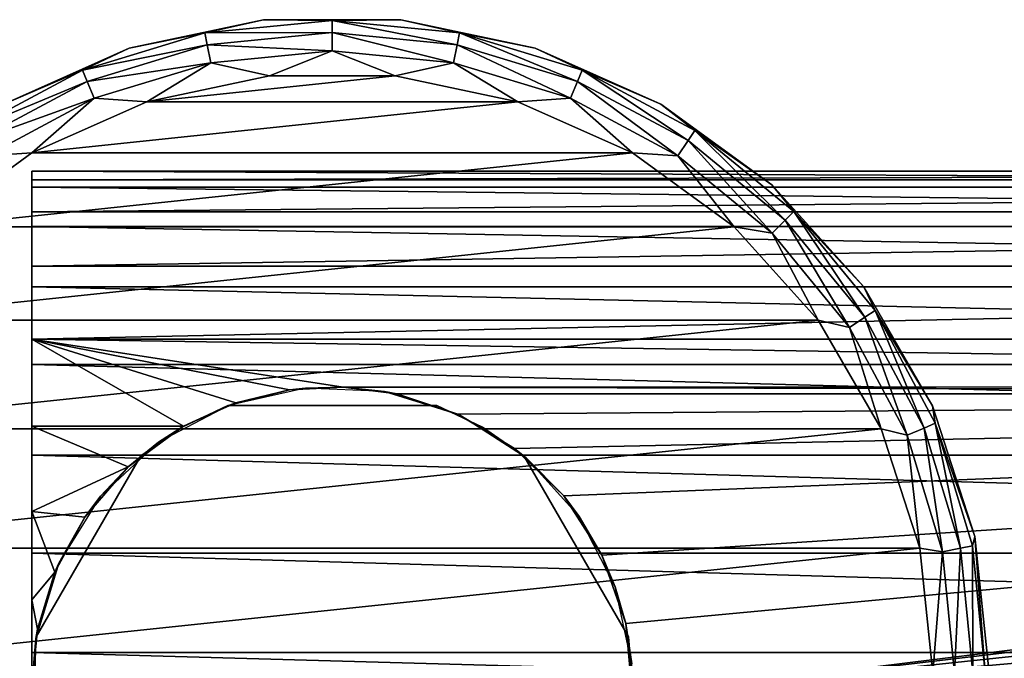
# Model space of a CAD drawing. Header units: millimetres. Extents: x -145 to 145, y -40 to 30.
# Tile 6 of 13: x -92 to -39, y -4 to 30. Entities that reach past the tile are written whole.
import ezdxf

# ---------------------------------------------------------------- set-up
doc = ezdxf.new("R2010")
doc.units = ezdxf.units.MM
doc.header["$LTSCALE"] = 115.467908
for name, color, linetype in [('10', 7, 'CONTINUOUS'), ('19', 7, 'CONTINUOUS'), ('20', 7, 'CONTINUOUS'), ('21', 7, 'CONTINUOUS'), ('25', 7, 'CONTINUOUS'), ('26', 7, 'CONTINUOUS'), ('28', 7, 'CONTINUOUS'), ('29', 7, 'CONTINUOUS'), ('32', 7, 'CONTINUOUS'), ('34', 7, 'CONTINUOUS'), ('6', 7, 'CONTINUOUS'), ('9', 7, 'CONTINUOUS')]:
    doc.layers.add(name, color=color, linetype=linetype)

msp = doc.modelspace()

# ---------------------------------------------------------------- linework, layer by layer
at = {"layer": '10', "color": 7, "linetype": 'CONTINUOUS', "true_color": 0xa2afbf}
for points in [[(-78.658, 29.808, -75), (-85.816, 28.287, -75), (-78.658, 29.808, -58), (-78.658, 29.808, -75)], [(-78.658, 29.808, -58), (-85.816, 28.287, -75), (-85.816, 28.287, -58), (-78.658, 29.808, -58)], [(-71.342, 29.808, -75), (-78.658, 29.808, -75), (-71.342, 29.808, -58), (-71.342, 29.808, -75)], [(-71.342, 29.808, -58), (-78.658, 29.808, -75), (-78.658, 29.808, -58), (-71.342, 29.808, -58)], [(-64.184, 28.287, -75), (-71.342, 29.808, -75), (-64.184, 28.287, -58), (-64.184, 28.287, -75)], [(-64.184, 28.287, -58), (-71.342, 29.808, -75), (-71.342, 29.808, -58), (-64.184, 28.287, -58)], [(-85.816, 28.287, -75), (-92.5, 25.311, -75), (-85.816, 28.287, -58), (-85.816, 28.287, -75)], [(-85.816, 28.287, -58), (-92.5, 25.311, -75), (-92.5, 25.311, -58), (-85.816, 28.287, -58)], [(-57.5, 25.311, -75), (-64.184, 28.287, -75), (-57.5, 25.311, -58), (-57.5, 25.311, -75)], [(-57.5, 25.311, -58), (-64.184, 28.287, -75), (-64.184, 28.287, -58), (-57.5, 25.311, -58)], [(-51.58, 21.01, -75), (-57.5, 25.311, -75), (-51.58, 21.01, -58), (-51.58, 21.01, -75)], [(-51.58, 21.01, -58), (-57.5, 25.311, -75), (-57.5, 25.311, -58), (-51.58, 21.01, -58)], [(-46.684, 15.572, -75), (-51.58, 21.01, -75), (-46.684, 15.572, -58), (-46.684, 15.572, -75)], [(-46.684, 15.572, -58), (-51.58, 21.01, -75), (-51.58, 21.01, -58), (-46.684, 15.572, -58)], [(-43.026, 9.236, -75), (-46.684, 15.572, -75), (-43.026, 9.236, -58), (-43.026, 9.236, -75)], [(-43.026, 9.236, -58), (-46.684, 15.572, -75), (-46.684, 15.572, -58), (-43.026, 9.236, -58)], [(-40.765, 2.277, -75), (-43.026, 9.236, -75), (-40.765, 2.277, -58), (-40.765, 2.277, -75)], [(-40.765, 2.277, -58), (-43.026, 9.236, -75), (-43.026, 9.236, -58), (-40.765, 2.277, -58)], [(-40, -5, -75), (-40.765, 2.277, -75), (-40, -5, -58), (-40, -5, -75)], [(-40, -5, -58), (-40.765, 2.277, -75), (-40.765, 2.277, -58), (-40, -5, -58)]]:
    msp.add_3dface(points, dxfattribs=at)
at = {"layer": '19', "color": 7, "linetype": 'CONTINUOUS', "true_color": 0xe0f2ff}
for points in [[(-90.774, -3.072, -35.7), (-85.206, 6.572, -35.7), (-85.206, 6.572, -54.9), (-90.774, -3.072, -35.7)], [(-90.774, -3.072, -54.9), (-90.774, -3.072, -35.7), (-85.206, 6.572, -54.9), (-90.774, -3.072, -54.9)]]:
    msp.add_3dface(points, dxfattribs=at)
at = {"layer": '20', "color": 7, "linetype": 'CONTINUOUS', "true_color": 0xe0f2ff}
for points in [[(-80.568, 9.25, -35.7), (-69.432, 9.25, -35.7), (-69.432, 9.25, -54.9), (-80.568, 9.25, -35.7)], [(-80.568, 9.25, -54.9), (-80.568, 9.25, -35.7), (-69.432, 9.25, -54.9), (-80.568, 9.25, -54.9)]]:
    msp.add_3dface(points, dxfattribs=at)
at = {"layer": '21', "color": 7, "linetype": 'CONTINUOUS', "true_color": 0xe0f2ff}
for points in [[(-64.794, 6.572, -35.7), (-59.226, -3.072, -35.7), (-59.226, -3.072, -54.9), (-64.794, 6.572, -35.7)], [(-64.794, 6.572, -54.9), (-64.794, 6.572, -35.7), (-59.226, -3.072, -54.9), (-64.794, 6.572, -54.9)]]:
    msp.add_3dface(points, dxfattribs=at)
at = {"layer": '25', "color": 7, "linetype": 'CONTINUOUS', "true_color": 0xe0f2ff}
for points in [[(-80.568, 9.25, -35.7), (-80.568, 9.25, -54.9), (-83.001, 8.106, -54.9), (-80.568, 9.25, -35.7)], [(-80.568, 9.25, -35.7), (-83.001, 8.106, -54.9), (-83.001, 8.106, -35.7), (-80.568, 9.25, -35.7)], [(-85.206, 6.572, -54.9), (-85.206, 6.572, -35.7), (-83.001, 8.106, -35.7), (-85.206, 6.572, -54.9)], [(-83.001, 8.106, -54.9), (-85.206, 6.572, -54.9), (-83.001, 8.106, -35.7), (-83.001, 8.106, -54.9)], [(-90.774, -3.072, -35.7), (-90.774, -3.072, -54.9), (-91, -5.751, -54.9), (-90.774, -3.072, -35.7)], [(-91, -5.751, -35.7), (-90.774, -3.072, -35.7), (-91, -5.751, -54.9), (-91, -5.751, -35.7)]]:
    msp.add_3dface(points, dxfattribs=at)
at = {"layer": '26', "color": 7, "linetype": 'CONTINUOUS', "true_color": 0xe0f2ff}
for points in [[(-69.432, 9.25, -54.9), (-69.432, 9.25, -35.7), (-66.999, 8.106, -35.7), (-69.432, 9.25, -54.9)], [(-66.999, 8.106, -54.9), (-69.432, 9.25, -54.9), (-66.999, 8.106, -35.7), (-66.999, 8.106, -54.9)], [(-64.794, 6.572, -35.7), (-64.794, 6.572, -54.9), (-66.999, 8.106, -54.9), (-64.794, 6.572, -35.7)], [(-64.794, 6.572, -35.7), (-66.999, 8.106, -54.9), (-66.999, 8.106, -35.7), (-64.794, 6.572, -35.7)], [(-59.226, -3.072, -54.9), (-59.226, -3.072, -35.7), (-59, -5.749, -35.7), (-59.226, -3.072, -54.9)], [(-59.226, -3.072, -54.9), (-59, -5.749, -35.7), (-59, -5.749, -54.9), (-59.226, -3.072, -54.9)]]:
    msp.add_3dface(points, dxfattribs=at)
at = {"layer": '28', "color": 7, "linetype": 'CONTINUOUS', "true_color": 0xa2afbf}
for points in [[(-80.535, 9.262, -35), (-77.271, 10.088, -19.269), (-76.429, 10.186, -35), (-80.535, 9.262, -35)], [(-80.131, 9.405, -19.611), (-77.271, 10.088, -19.269), (-80.535, 9.262, -35), (-80.131, 9.405, -19.611)], [(-77.271, 10.088, -19.269), (-74.416, 10.239, -19.189), (-76.429, 10.186, -35), (-77.271, 10.088, -19.269)], [(-76.429, 10.186, -35), (-74.416, 10.239, -19.189), (-72.224, 10.007, -35), (-76.429, 10.186, -35)], [(-74.416, 10.239, -19.189), (-71.562, 9.876, -19.378), (-72.224, 10.007, -35), (-74.416, 10.239, -19.189)], [(-71.562, 9.876, -19.378), (-68.314, 8.786, -19.961), (-72.224, 10.007, -35), (-71.562, 9.876, -19.378)], [(-72.224, 10.007, -35), (-68.314, 8.786, -19.961), (-68.212, 8.738, -35), (-72.224, 10.007, -35)], [(-84.258, 7.299, -35), (-82.924, 8.15, -20.165), (-80.535, 9.262, -35), (-84.258, 7.299, -35)], [(-82.924, 8.15, -20.165), (-80.131, 9.405, -19.611), (-80.535, 9.262, -35), (-82.924, 8.15, -20.165)], [(-68.314, 8.786, -19.961), (-65.298, 6.972, -20.931), (-68.212, 8.738, -35), (-68.314, 8.786, -19.961)], [(-68.212, 8.738, -35), (-65.298, 6.972, -20.931), (-64.668, 6.467, -35), (-68.212, 8.738, -35)], [(-85.869, 5.992, -20.906), (-82.924, 8.15, -20.165), (-84.258, 7.299, -35), (-85.869, 5.992, -20.906)], [(-87.341, 4.434, -35), (-85.869, 5.992, -20.906), (-84.258, 7.299, -35), (-87.341, 4.434, -35)], [(-65.298, 6.972, -20.931), (-62.673, 4.45, -22.279), (-64.668, 6.467, -35), (-65.298, 6.972, -20.931)], [(-64.668, 6.467, -35), (-62.673, 4.45, -22.279), (-61.84, 3.35, -35), (-64.668, 6.467, -35)], [(-88.187, 3.31, -21.495), (-85.869, 5.992, -20.906), (-87.341, 4.434, -35), (-88.187, 3.31, -21.495)], [(-89.569, 0.863, -35), (-88.187, 3.31, -21.495), (-87.341, 4.434, -35), (-89.569, 0.863, -35)], [(-62.673, 4.45, -22.279), (-60.632, 1.289, -23.968), (-61.84, 3.35, -35), (-62.673, 4.45, -22.279)], [(-89.781, 0.375, -21.747), (-88.187, 3.31, -21.495), (-89.569, 0.863, -35), (-89.781, 0.375, -21.747)], [(-61.84, 3.35, -35), (-60.632, 1.289, -23.968), (-59.922, -0.396, -35), (-61.84, 3.35, -35)], [(-60.632, 1.289, -23.968), (-59.364, -2.359, -25.917), (-59.922, -0.396, -35), (-60.632, 1.289, -23.968)], [(-90.79, -3.165, -35), (-89.781, 0.375, -21.747), (-89.569, 0.863, -35), (-90.79, -3.165, -35)], [(-90.699, -2.661, -21.587), (-89.781, 0.375, -21.747), (-90.79, -3.165, -35), (-90.699, -2.661, -21.587)], [(-59.922, -0.396, -35), (-59.364, -2.359, -25.917), (-59.048, -4.513, -35), (-59.922, -0.396, -35)], [(-59.364, -2.359, -25.917), (-59.008, -6.256, -28), (-59.048, -4.513, -35), (-59.364, -2.359, -25.917)], [(-91, -5.75, -20.976), (-90.699, -2.661, -21.587), (-90.79, -3.165, -35), (-91, -5.75, -20.976)], [(-90.918, -7.371, -35), (-91, -5.75, -20.976), (-90.79, -3.165, -35), (-90.918, -7.371, -35)]]:
    msp.add_3dface(points, dxfattribs=at)
at = {"layer": '29', "color": 7, "linetype": 'CONTINUOUS', "true_color": 0xa2afbf}
for points in [[(91, 21.735, 0.816), (91, 21.284, -4.478), (-91, 21.284, -4.477), (91, 21.735, 0.816)], [(91, 20.889, 6.06), (91, 21.735, 0.816), (-91, 21.735, 0.816), (91, 20.889, 6.06)], [(-91, 21.735, 0.816), (91, 21.735, 0.816), (-91, 21.284, -4.477), (-91, 21.735, 0.816)], [(-91, 20.888, 6.061), (91, 20.889, 6.06), (-91, 21.735, 0.816), (-91, 20.888, 6.061)], [(91, 21.284, -4.478), (91, 19.564, -9.504), (-91, 19.564, -9.503), (91, 21.284, -4.478)], [(-91, 21.284, -4.477), (91, 21.284, -4.478), (-91, 19.564, -9.503), (-91, 21.284, -4.477)], [(91, 18.796, 10.943), (91, 20.889, 6.06), (-91, 20.888, 6.061), (91, 18.796, 10.943)], [(-91, 18.796, 10.944), (91, 18.796, 10.943), (-91, 20.888, 6.061), (-91, 18.796, 10.944)], [(91, 19.564, -9.504), (91, 16.676, -13.963), (-91, 16.677, -13.962), (91, 19.564, -9.504)], [(-91, 19.564, -9.503), (91, 19.564, -9.504), (-91, 16.677, -13.962), (-91, 19.564, -9.503)], [(91, 15.583, 15.174), (91, 18.796, 10.943), (-91, 18.796, 10.944), (91, 15.583, 15.174)], [(-91, 15.582, 15.174), (91, 15.583, 15.174), (-91, 18.796, 10.944), (-91, 15.582, 15.174)], [(-91, 16.677, -13.962), (91, 16.676, -13.963), (-91, 12.795, -17.588), (-91, 16.677, -13.962)], [(91, 16.676, -13.963), (91, 12.794, -17.589), (-91, 12.795, -17.588), (91, 16.676, -13.963)], [(91, 11.44, 18.499), (91, 15.583, 15.174), (-91, 15.582, 15.174), (91, 11.44, 18.499)], [(-91, 11.439, 18.499), (91, 11.44, 18.499), (-91, 15.582, 15.174), (-91, 11.439, 18.499)], [(75.37, 10.246, -19.185), (-74.416, 10.239, -19.189), (-91, 12.795, -17.588), (75.37, 10.246, -19.185)], [(91, 12.794, -17.589), (75.37, 10.246, -19.185), (-91, 12.795, -17.588), (91, 12.794, -17.589)], [(-74.416, 10.239, -19.189), (-77.271, 10.088, -19.269), (-91, 12.795, -17.588), (-74.416, 10.239, -19.189)], [(-77.271, 10.088, -19.269), (-80.131, 9.405, -19.611), (-91, 12.795, -17.588), (-77.271, 10.088, -19.269)], [(-80.131, 9.405, -19.611), (-82.924, 8.15, -20.165), (-91, 12.795, -17.588), (-80.131, 9.405, -19.611)], [(-91, 12.795, -17.588), (-82.924, 8.15, -20.165), (-91, 8.15, -20.165), (-91, 12.795, -17.588)], [(91, 6.614, 20.72), (91, 11.44, 18.499), (-91, 11.439, 18.499), (91, 6.614, 20.72)], [(-91, 6.613, 20.72), (91, 6.614, 20.72), (-91, 11.439, 18.499), (-91, 6.613, 20.72)], [(75.37, 10.246, -19.185), (71.562, 9.876, -19.378), (-74.416, 10.239, -19.189), (75.37, 10.246, -19.185)], [(71.562, 9.876, -19.378), (-71.562, 9.876, -19.378), (-74.416, 10.239, -19.189), (71.562, 9.876, -19.378)], [(91, 1.394, 21.705), (91, 6.614, 20.72), (-91, 6.613, 20.72), (91, 1.394, 21.705)], [(-91, 1.393, 21.705), (91, 1.394, 21.705), (-91, 6.613, 20.72), (-91, 1.393, 21.705)], [(91, -3.91, 21.396), (91, 1.394, 21.705), (-91, 1.393, 21.705), (91, -3.91, 21.396)], [(-91, -3.91, 21.396), (91, -3.91, 21.396), (-91, 1.393, 21.705), (-91, -3.91, 21.396)], [(91, -8.98, 19.81), (91, -3.91, 21.396), (-91, -3.91, 21.396), (91, -8.98, 19.81)], [(-91, -8.98, 19.809), (91, -8.98, 19.81), (-91, -3.91, 21.396), (-91, -8.98, 19.809)]]:
    msp.add_3dface(points, dxfattribs=at)
at = {"layer": '32', "color": 7, "linetype": 'CONTINUOUS', "true_color": 0xa2afbf}
for points in [[(71.562, 9.876, -19.378), (-68.314, 8.786, -19.961), (-71.562, 9.876, -19.378), (71.562, 9.876, -19.378)], [(71.562, 9.876, -19.378), (-65.298, 6.972, -20.931), (-68.314, 8.786, -19.961), (71.562, 9.876, -19.378)], [(71.562, 9.876, -19.378), (-62.673, 4.45, -22.279), (-65.298, 6.972, -20.931), (71.562, 9.876, -19.378)], [(71.562, 9.876, -19.378), (-60.632, 1.289, -23.968), (-62.673, 4.45, -22.279), (71.562, 9.876, -19.378)], [(71.562, 9.876, -19.378), (-59.364, -2.359, -25.917), (-60.632, 1.289, -23.968), (71.562, 9.876, -19.378)], [(71.562, 9.876, -19.378), (-59.008, -6.256, -28), (-59.364, -2.359, -25.917), (71.562, 9.876, -19.378)], [(71.562, 9.876, -19.378), (68.314, 8.786, -19.961), (-59.008, -6.256, -28), (71.562, 9.876, -19.378)], [(68.314, 8.786, -19.961), (65.298, 6.972, -20.931), (-59.008, -6.256, -28), (68.314, 8.786, -19.961)], [(65.298, 6.972, -20.931), (62.673, 4.45, -22.279), (-59.008, -6.256, -28), (65.298, 6.972, -20.931)], [(62.673, 4.45, -22.279), (60.632, 1.289, -23.968), (-59.008, -6.256, -28), (62.673, 4.45, -22.279)], [(60.632, 1.289, -23.968), (59.364, -2.359, -25.917), (-59.008, -6.256, -28), (60.632, 1.289, -23.968)], [(59.364, -2.359, -25.917), (59.008, -6.256, -28), (-59.008, -6.256, -28), (59.364, -2.359, -25.917)]]:
    msp.add_3dface(points, dxfattribs=at)
at = {"layer": '34', "color": 7, "linetype": 'CONTINUOUS', "true_color": 0xa2afbf}
for points in [[(-82.924, 8.15, -20.165), (-85.869, 5.992, -20.906), (-91, 8.15, -20.165), (-82.924, 8.15, -20.165)], [(-91, 8.15, -20.165), (-85.869, 5.992, -20.906), (-91, 3.611, -21.448), (-91, 8.15, -20.165)], [(-85.869, 5.992, -20.906), (-88.187, 3.31, -21.495), (-91, 3.611, -21.448), (-85.869, 5.992, -20.906)], [(-88.187, 3.31, -21.495), (-89.781, 0.375, -21.747), (-91, 3.611, -21.448), (-88.187, 3.31, -21.495)], [(-91, 3.611, -21.448), (-89.781, 0.375, -21.747), (-91, -1.095, -21.722), (-91, 3.611, -21.448)], [(-89.781, 0.375, -21.747), (-90.699, -2.661, -21.587), (-91, -1.095, -21.722), (-89.781, 0.375, -21.747)], [(-90.699, -2.661, -21.587), (-91, -5.75, -20.976), (-91, -1.095, -21.722), (-90.699, -2.661, -21.587)]]:
    msp.add_3dface(points, dxfattribs=at)
at = {"layer": '6', "color": 7, "linetype": 'CONTINUOUS', "true_color": 0xa2afbf}
for points in [[(-65.113, 25.434, -55), (-71.654, 26.824, -55), (-84.887, 25.434, -55), (-65.113, 25.434, -55)], [(-71.654, 26.824, -55), (-78.346, 26.824, -55), (-84.887, 25.434, -55), (-71.654, 26.824, -55)], [(-58.999, 22.712, -55), (-65.113, 25.434, -55), (-91.001, 22.712, -55), (-58.999, 22.712, -55)], [(-65.113, 25.434, -55), (-84.887, 25.434, -55), (-91.001, 22.712, -55), (-65.113, 25.434, -55)], [(-53.589, 18.781, -55), (-58.999, 22.712, -55), (-96.411, 18.781, -55), (-53.589, 18.781, -55)], [(-58.999, 22.712, -55), (-91.001, 22.712, -55), (-96.411, 18.781, -55), (-58.999, 22.712, -55)], [(-49.111, 13.808, -55), (-53.589, 18.781, -55), (-100.889, 13.808, -55), (-49.111, 13.808, -55)], [(-53.589, 18.781, -55), (-96.411, 18.781, -55), (-100.889, 13.808, -55), (-53.589, 18.781, -55)], [(-45.767, 8.016, -55), (-49.111, 13.808, -55), (-104.233, 8.016, -55), (-45.767, 8.016, -55)], [(-49.111, 13.808, -55), (-100.889, 13.808, -55), (-104.233, 8.016, -55), (-49.111, 13.808, -55)], [(-43.7, 1.653, -55), (-45.767, 8.016, -55), (-106.3, 1.653, -55), (-43.7, 1.653, -55)], [(-45.767, 8.016, -55), (-104.233, 8.016, -55), (-106.3, 1.653, -55), (-45.767, 8.016, -55)], [(-107, -5, -55), (-43, -5, -55), (-43.7, 1.653, -55), (-107, -5, -55)], [(-107, -5, -55), (-43.7, 1.653, -55), (-106.3, 1.653, -55), (-107, -5, -55)]]:
    msp.add_3dface(points, dxfattribs=at)
at = {"layer": '9', "color": 7, "linetype": 'CONTINUOUS', "true_color": 0xa2afbf}
for points in [[(-78.658, 29.808, -58), (-85.816, 28.287, -58), (-81.784, 29.104, -56.852), (-78.658, 29.808, -58)], [(-78.658, 29.808, -58), (-81.784, 29.104, -56.852), (-75, 29.772, -56.852), (-78.658, 29.808, -58)], [(-81.784, 29.104, -56.852), (-75, 29.12, -55.878), (-75, 29.772, -56.852), (-81.784, 29.104, -56.852)], [(-71.342, 29.808, -58), (-78.658, 29.808, -58), (-75, 29.772, -56.852), (-71.342, 29.808, -58)], [(-71.342, 29.808, -58), (-75, 29.772, -56.852), (-68.216, 29.104, -56.852), (-71.342, 29.808, -58)], [(-75, 29.12, -55.878), (-68.343, 28.465, -55.878), (-75, 29.772, -56.852), (-75, 29.12, -55.878)], [(-75, 29.772, -56.852), (-68.343, 28.465, -55.878), (-68.216, 29.104, -56.852), (-75, 29.772, -56.852)], [(-64.184, 28.287, -58), (-71.342, 29.808, -58), (-68.216, 29.104, -56.852), (-64.184, 28.287, -58)], [(-85.816, 28.287, -58), (-88.307, 27.125, -56.852), (-81.784, 29.104, -56.852), (-85.816, 28.287, -58)], [(-88.307, 27.125, -56.852), (-81.657, 28.465, -55.878), (-81.784, 29.104, -56.852), (-88.307, 27.125, -56.852)], [(-81.657, 28.465, -55.878), (-75, 29.12, -55.878), (-81.784, 29.104, -56.852), (-81.657, 28.465, -55.878)], [(-81.657, 28.465, -55.878), (-75, 28.146, -55.227), (-75, 29.12, -55.878), (-81.657, 28.465, -55.878)], [(-75, 28.146, -55.227), (-68.534, 27.509, -55.227), (-75, 29.12, -55.878), (-75, 28.146, -55.227)], [(-75, 29.12, -55.878), (-68.534, 27.509, -55.227), (-68.343, 28.465, -55.878), (-75, 29.12, -55.878)], [(-68.343, 28.465, -55.878), (-61.943, 26.523, -55.878), (-68.216, 29.104, -56.852), (-68.343, 28.465, -55.878)], [(-64.184, 28.287, -58), (-68.216, 29.104, -56.852), (-61.693, 27.125, -56.852), (-64.184, 28.287, -58)], [(-68.216, 29.104, -56.852), (-61.943, 26.523, -55.878), (-61.693, 27.125, -56.852), (-68.216, 29.104, -56.852)], [(-88.057, 26.523, -55.878), (-81.657, 28.465, -55.878), (-88.307, 27.125, -56.852), (-88.057, 26.523, -55.878)], [(-88.057, 26.523, -55.878), (-81.466, 27.509, -55.227), (-81.657, 28.465, -55.878), (-88.057, 26.523, -55.878)], [(-81.466, 27.509, -55.227), (-75, 28.146, -55.227), (-81.657, 28.465, -55.878), (-81.466, 27.509, -55.227)], [(-68.534, 27.509, -55.227), (-62.316, 25.623, -55.227), (-68.343, 28.465, -55.878), (-68.534, 27.509, -55.227)], [(-68.343, 28.465, -55.878), (-62.316, 25.623, -55.227), (-61.943, 26.523, -55.878), (-68.343, 28.465, -55.878)], [(-85.816, 28.287, -58), (-92.5, 25.311, -58), (-88.307, 27.125, -56.852), (-85.816, 28.287, -58)], [(-75, 28.146, -55.227), (-81.466, 27.509, -55.227), (-78.346, 26.824, -55), (-75, 28.146, -55.227)], [(-71.654, 26.824, -55), (-75, 28.146, -55.227), (-78.346, 26.824, -55), (-71.654, 26.824, -55)], [(-68.534, 27.509, -55.227), (-75, 28.146, -55.227), (-71.654, 26.824, -55), (-68.534, 27.509, -55.227)], [(-57.5, 25.311, -58), (-64.184, 28.287, -58), (-61.693, 27.125, -56.852), (-57.5, 25.311, -58)], [(-87.684, 25.623, -55.227), (-81.466, 27.509, -55.227), (-88.057, 26.523, -55.878), (-87.684, 25.623, -55.227)], [(-81.466, 27.509, -55.227), (-87.684, 25.623, -55.227), (-84.887, 25.434, -55), (-81.466, 27.509, -55.227)], [(-78.346, 26.824, -55), (-81.466, 27.509, -55.227), (-84.887, 25.434, -55), (-78.346, 26.824, -55)], [(-65.113, 25.434, -55), (-68.534, 27.509, -55.227), (-71.654, 26.824, -55), (-65.113, 25.434, -55)], [(-62.316, 25.623, -55.227), (-68.534, 27.509, -55.227), (-65.113, 25.434, -55), (-62.316, 25.623, -55.227)], [(-92.5, 25.311, -58), (-94.318, 23.912, -56.852), (-88.307, 27.125, -56.852), (-92.5, 25.311, -58)], [(-94.318, 23.912, -56.852), (-88.057, 26.523, -55.878), (-88.307, 27.125, -56.852), (-94.318, 23.912, -56.852)], [(-61.943, 26.523, -55.878), (-56.044, 23.37, -55.878), (-61.693, 27.125, -56.852), (-61.943, 26.523, -55.878)], [(-57.5, 25.311, -58), (-61.693, 27.125, -56.852), (-55.682, 23.912, -56.852), (-57.5, 25.311, -58)], [(-61.693, 27.125, -56.852), (-56.044, 23.37, -55.878), (-55.682, 23.912, -56.852), (-61.693, 27.125, -56.852)], [(-93.956, 23.37, -55.878), (-88.057, 26.523, -55.878), (-94.318, 23.912, -56.852), (-93.956, 23.37, -55.878)], [(-93.956, 23.37, -55.878), (-87.684, 25.623, -55.227), (-88.057, 26.523, -55.878), (-93.956, 23.37, -55.878)], [(-62.316, 25.623, -55.227), (-56.585, 22.56, -55.227), (-61.943, 26.523, -55.878), (-62.316, 25.623, -55.227)], [(-61.943, 26.523, -55.878), (-56.585, 22.56, -55.227), (-56.044, 23.37, -55.878), (-61.943, 26.523, -55.878)], [(-93.415, 22.56, -55.227), (-87.684, 25.623, -55.227), (-93.956, 23.37, -55.878), (-93.415, 22.56, -55.227)], [(-87.684, 25.623, -55.227), (-93.415, 22.56, -55.227), (-91.001, 22.712, -55), (-87.684, 25.623, -55.227)], [(-84.887, 25.434, -55), (-87.684, 25.623, -55.227), (-91.001, 22.712, -55), (-84.887, 25.434, -55)], [(-58.999, 22.712, -55), (-62.316, 25.623, -55.227), (-65.113, 25.434, -55), (-58.999, 22.712, -55)], [(-56.585, 22.56, -55.227), (-62.316, 25.623, -55.227), (-58.999, 22.712, -55), (-56.585, 22.56, -55.227)], [(-51.58, 21.01, -58), (-57.5, 25.311, -58), (-55.682, 23.912, -56.852), (-51.58, 21.01, -58)], [(-56.044, 23.37, -55.878), (-50.873, 19.127, -55.878), (-55.682, 23.912, -56.852), (-56.044, 23.37, -55.878)], [(-51.58, 21.01, -58), (-55.682, 23.912, -56.852), (-50.413, 19.587, -56.852), (-51.58, 21.01, -58)], [(-55.682, 23.912, -56.852), (-50.873, 19.127, -55.878), (-50.413, 19.587, -56.852), (-55.682, 23.912, -56.852)], [(-56.585, 22.56, -55.227), (-51.562, 18.438, -55.227), (-56.044, 23.37, -55.878), (-56.585, 22.56, -55.227)], [(-56.044, 23.37, -55.878), (-51.562, 18.438, -55.227), (-50.873, 19.127, -55.878), (-56.044, 23.37, -55.878)], [(-91.001, 22.712, -55), (-93.415, 22.56, -55.227), (-96.411, 18.781, -55), (-91.001, 22.712, -55)], [(-53.589, 18.781, -55), (-56.585, 22.56, -55.227), (-58.999, 22.712, -55), (-53.589, 18.781, -55)], [(-51.562, 18.438, -55.227), (-56.585, 22.56, -55.227), (-53.589, 18.781, -55), (-51.562, 18.438, -55.227)], [(-46.684, 15.572, -58), (-51.58, 21.01, -58), (-50.413, 19.587, -56.852), (-46.684, 15.572, -58)], [(-50.873, 19.127, -55.878), (-46.63, 13.956, -55.878), (-50.413, 19.587, -56.852), (-50.873, 19.127, -55.878)], [(-46.684, 15.572, -58), (-50.413, 19.587, -56.852), (-46.088, 14.318, -56.852), (-46.684, 15.572, -58)], [(-50.413, 19.587, -56.852), (-46.63, 13.956, -55.878), (-46.088, 14.318, -56.852), (-50.413, 19.587, -56.852)], [(-51.562, 18.438, -55.227), (-47.44, 13.415, -55.227), (-50.873, 19.127, -55.878), (-51.562, 18.438, -55.227)], [(-50.873, 19.127, -55.878), (-47.44, 13.415, -55.227), (-46.63, 13.956, -55.878), (-50.873, 19.127, -55.878)], [(-49.111, 13.808, -55), (-51.562, 18.438, -55.227), (-53.589, 18.781, -55), (-49.111, 13.808, -55)], [(-47.44, 13.415, -55.227), (-51.562, 18.438, -55.227), (-49.111, 13.808, -55), (-47.44, 13.415, -55.227)], [(-43.026, 9.236, -58), (-46.684, 15.572, -58), (-46.088, 14.318, -56.852), (-43.026, 9.236, -58)], [(-46.63, 13.956, -55.878), (-43.477, 8.057, -55.878), (-46.088, 14.318, -56.852), (-46.63, 13.956, -55.878)], [(-43.026, 9.236, -58), (-46.088, 14.318, -56.852), (-42.875, 8.307, -56.852), (-43.026, 9.236, -58)], [(-46.088, 14.318, -56.852), (-43.477, 8.057, -55.878), (-42.875, 8.307, -56.852), (-46.088, 14.318, -56.852)], [(-45.767, 8.016, -55), (-47.44, 13.415, -55.227), (-49.111, 13.808, -55), (-45.767, 8.016, -55)], [(-47.44, 13.415, -55.227), (-44.377, 7.684, -55.227), (-46.63, 13.956, -55.878), (-47.44, 13.415, -55.227)], [(-46.63, 13.956, -55.878), (-44.377, 7.684, -55.227), (-43.477, 8.057, -55.878), (-46.63, 13.956, -55.878)], [(-44.377, 7.684, -55.227), (-47.44, 13.415, -55.227), (-45.767, 8.016, -55), (-44.377, 7.684, -55.227)], [(-40.765, 2.277, -58), (-43.026, 9.236, -58), (-42.875, 8.307, -56.852), (-40.765, 2.277, -58)], [(-43.7, 1.653, -55), (-44.377, 7.684, -55.227), (-45.767, 8.016, -55), (-43.7, 1.653, -55)], [(-44.377, 7.684, -55.227), (-42.491, 1.466, -55.227), (-43.477, 8.057, -55.878), (-44.377, 7.684, -55.227)], [(-43.477, 8.057, -55.878), (-41.535, 1.657, -55.878), (-42.875, 8.307, -56.852), (-43.477, 8.057, -55.878)], [(-43.477, 8.057, -55.878), (-42.491, 1.466, -55.227), (-41.535, 1.657, -55.878), (-43.477, 8.057, -55.878)], [(-40.765, 2.277, -58), (-42.875, 8.307, -56.852), (-40.896, 1.784, -56.852), (-40.765, 2.277, -58)], [(-42.875, 8.307, -56.852), (-41.535, 1.657, -55.878), (-40.896, 1.784, -56.852), (-42.875, 8.307, -56.852)], [(-42.491, 1.466, -55.227), (-44.377, 7.684, -55.227), (-43.7, 1.653, -55), (-42.491, 1.466, -55.227)], [(-40.765, 2.277, -58), (-40.896, 1.784, -56.852), (-40.228, -5, -56.852), (-40.765, 2.277, -58)], [(-40, -5, -58), (-40.765, 2.277, -58), (-40.228, -5, -56.852), (-40, -5, -58)], [(-43, -5, -55), (-42.491, 1.466, -55.227), (-43.7, 1.653, -55), (-43, -5, -55)], [(-42.491, 1.466, -55.227), (-41.854, -5, -55.227), (-41.535, 1.657, -55.878), (-42.491, 1.466, -55.227)], [(-41.535, 1.657, -55.878), (-41.854, -5, -55.227), (-40.88, -5, -55.878), (-41.535, 1.657, -55.878)], [(-41.535, 1.657, -55.878), (-40.88, -5, -55.878), (-40.896, 1.784, -56.852), (-41.535, 1.657, -55.878)], [(-40.896, 1.784, -56.852), (-40.88, -5, -55.878), (-40.228, -5, -56.852), (-40.896, 1.784, -56.852)], [(-41.854, -5, -55.227), (-42.491, 1.466, -55.227), (-43, -5, -55), (-41.854, -5, -55.227)]]:
    msp.add_3dface(points, dxfattribs=at)

doc.saveas('drawing.dxf')
